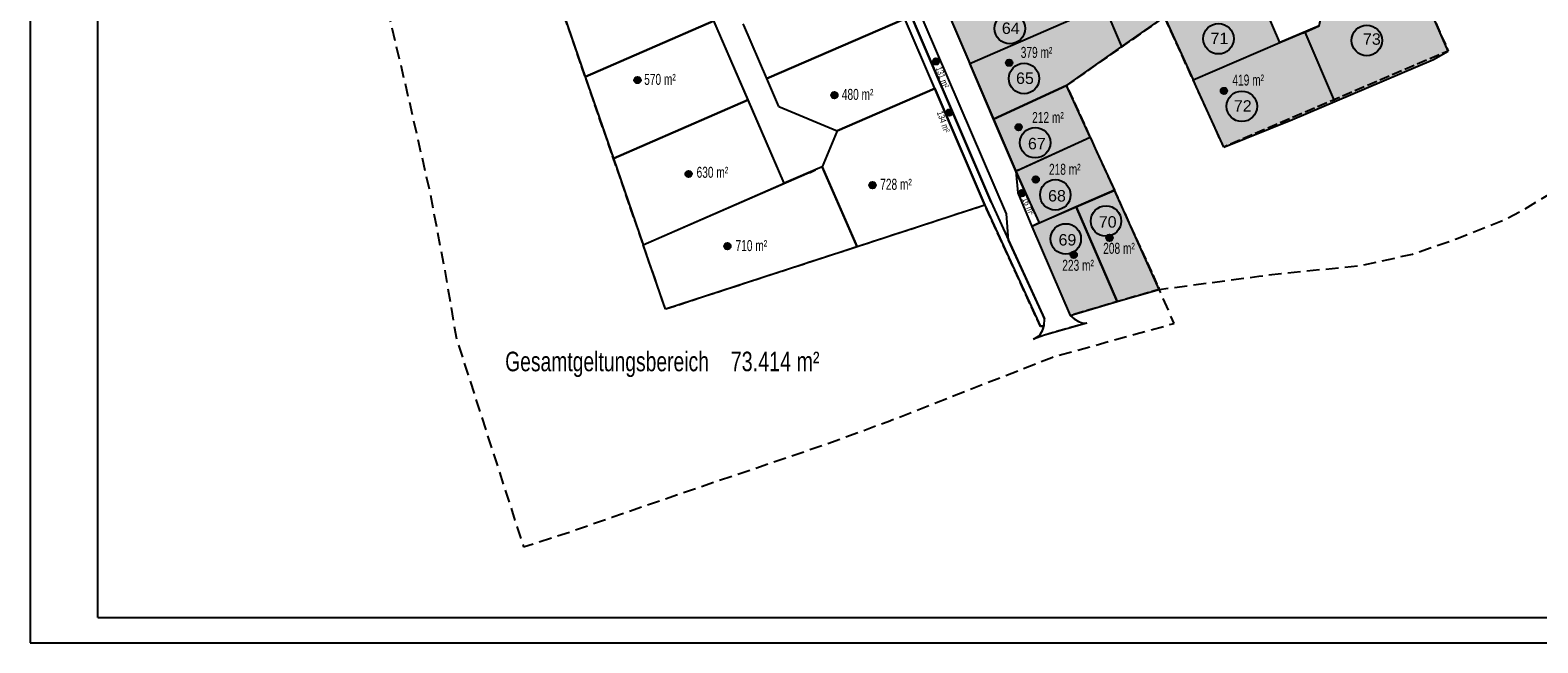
# Model space of a CAD drawing. Extents: x -130 to 463, y -249 to 170.
# Tile 1 of 9: x -130 to 227, y -249 to -104. Entities that reach past the tile are written whole.
import ezdxf
from ezdxf.enums import TextEntityAlignment as Align

# ---------------------------------------------------------------- set-up
doc = ezdxf.new("R2010")
doc.units = 0
doc.header["$MEASUREMENT"] = 0
for name, pattern in [('AUSGEZOGEN', [0]), ('GESTRICHELT', [4, 3, -1]), ('STRICHLINIEX2', [1.5, 1, -0.5])]:
    doc.linetypes.add(name, pattern=pattern)
for name, color, linetype, lineweight in [('Grenze Bebauungsplan', 3, 'STRICHLINIEX2', 25), ('Option', 111, 'CONTINUOUS', 25), ('verkaufte Grundstuecke', 11, 'CONTINUOUS', 25), ('zu verkaufen', 51, 'CONTINUOUS', 25)]:
    doc.layers.add(name, color=color, linetype=linetype, lineweight=lineweight)
for name, color, linetype in [('Grenze Neuplanung', 6, 'GESTRICHELT'), ('Grundstuecke', 7, 'CONTINUOUS'), ('Grundstuecksgroesse', 7, 'CONTINUOUS'), ('Grundstuecksnummer', 7, 'CONTINUOUS'), ('Punkt Blau', 170, 'CONTINUOUS'), ('Punkt Gelb', 50, 'CONTINUOUS'), ('Punkt Rot', 10, 'CONTINUOUS'), ('Rahmen aussen', 1, 'CONTINUOUS'), ('Rahmen innen', 6, 'CONTINUOUS'), ('Strasse', 7, 'CONTINUOUS'), ('TB_400', 7, 'CONTINUOUS'), ('TB_401', 7, 'CONTINUOUS'), ('Text allgemein', 7, 'CONTINUOUS')]:
    doc.layers.add(name, color=color, linetype=linetype)
doc.styles.add('arial', font='ARIAL.TTF')

msp = doc.modelspace()

# ---------------------------------------------------------------- hatches: boundary and pattern name
at = {"layer": 'Option', "linetype": 'Continuous'}
for points in [[(135, -79.5), (119, -86.45), (124.11, -98.34), (128.3, -108.12), (138.35, -101.11), (152.51, -91.22), (157.77, -88.96), (150.78, -72.67)], [(124.11, -98.34), (119, -86.44), (103.11, -93.33), (87.22, -100.22), (92.33, -112.12)], [(138.35, -101.11), (145.1, -115.95), (165.58, -107.16), (157.77, -88.96), (152.51, -91.22)], [(92.33, -112.12), (97.95, -125.21), (115.22, -117.28), (128.3, -108.12), (124.11, -98.34)]]:
    msp.add_hatch(color=256, dxfattribs=at).paths.add_polyline_path(points)
at = {"layer": 'Punkt Blau', "linetype": 'AUSGEZOGEN'}
h = msp.add_hatch(color=256, dxfattribs=at)
h.dxf.hatch_style = 2
h.paths.add_polyline_path([(14.62, -116), (14.61, -115.87), (14.57, -115.74), (14.52, -115.62), (14.44, -115.51), (14.35, -115.41), (14.24, -115.34), (14.12, -115.28), (13.99, -115.25), (13.86, -115.24), (13.73, -115.25), (13.6, -115.28), (13.48, -115.34), (13.37, -115.41), (13.27, -115.51), (13.2, -115.62), (13.14, -115.74), (13.11, -115.87), (13.1, -116), (13.11, -116.13), (13.14, -116.26), (13.2, -116.38), (13.27, -116.49), (13.37, -116.58), (13.48, -116.66), (13.6, -116.71), (13.73, -116.75), (13.86, -116.76), (13.99, -116.75), (14.12, -116.71), (14.24, -116.66), (14.35, -116.58), (14.44, -116.49), (14.52, -116.38), (14.57, -116.26), (14.61, -116.13)])
h = msp.add_hatch(color=256, dxfattribs=at)
h.dxf.hatch_style = 2
h.paths.add_polyline_path([(61.14, -119.57), (61.13, -119.43), (61.1, -119.3), (61.04, -119.18), (60.97, -119.08), (60.87, -118.98), (60.76, -118.91), (60.64, -118.85), (60.52, -118.81), (60.38, -118.8), (60.25, -118.81), (60.12, -118.85), (60, -118.91), (59.89, -118.98), (59.8, -119.08), (59.72, -119.18), (59.67, -119.3), (59.63, -119.43), (59.62, -119.57), (59.63, -119.7), (59.67, -119.83), (59.72, -119.95), (59.8, -120.05), (59.89, -120.15), (60, -120.22), (60.12, -120.28), (60.25, -120.32), (60.38, -120.33), (60.52, -120.32), (60.64, -120.28), (60.76, -120.22), (60.87, -120.15), (60.97, -120.05), (61.04, -119.95), (61.1, -119.83), (61.13, -119.7)])
h = msp.add_hatch(color=256, dxfattribs=at)
h.dxf.hatch_style = 2
h.paths.add_polyline_path([(26.72, -138.18), (26.7, -138.04), (26.67, -137.91), (26.61, -137.79), (26.54, -137.69), (26.44, -137.59), (26.34, -137.52), (26.21, -137.46), (26.09, -137.43), (25.95, -137.41), (25.82, -137.43), (25.69, -137.46), (25.57, -137.52), (25.46, -137.59), (25.37, -137.69), (25.29, -137.79), (25.24, -137.91), (25.2, -138.04), (25.19, -138.18), (25.2, -138.31), (25.24, -138.44), (25.29, -138.56), (25.37, -138.67), (25.46, -138.76), (25.57, -138.84), (25.69, -138.89), (25.82, -138.93), (25.95, -138.94), (26.09, -138.93), (26.21, -138.89), (26.34, -138.84), (26.44, -138.76), (26.54, -138.67), (26.61, -138.56), (26.67, -138.44), (26.7, -138.31)])
h = msp.add_hatch(color=256, dxfattribs=at)
h.dxf.hatch_style = 2
h.paths.add_polyline_path([(70.14, -140.81), (70.13, -140.68), (70.09, -140.55), (70.04, -140.43), (69.96, -140.32), (69.87, -140.23), (69.76, -140.15), (69.64, -140.1), (69.51, -140.06), (69.38, -140.05), (69.25, -140.06), (69.12, -140.1), (69, -140.15), (68.89, -140.23), (68.79, -140.32), (68.72, -140.43), (68.66, -140.55), (68.63, -140.68), (68.62, -140.81), (68.63, -140.94), (68.66, -141.07), (68.72, -141.19), (68.79, -141.3), (68.89, -141.4), (69, -141.47), (69.12, -141.53), (69.25, -141.56), (69.38, -141.57), (69.51, -141.56), (69.64, -141.53), (69.76, -141.47), (69.87, -141.4), (69.96, -141.3), (70.04, -141.19), (70.09, -141.07), (70.13, -140.94)])
h = msp.add_hatch(color=256, dxfattribs=at)
h.dxf.hatch_style = 2
h.paths.add_polyline_path([(35.87, -155.23), (35.85, -155.1), (35.82, -154.97), (35.76, -154.85), (35.69, -154.74), (35.59, -154.65), (35.49, -154.57), (35.36, -154.52), (35.24, -154.48), (35.1, -154.47), (34.97, -154.48), (34.84, -154.52), (34.72, -154.57), (34.61, -154.65), (34.52, -154.74), (34.44, -154.85), (34.39, -154.97), (34.35, -155.1), (34.34, -155.23), (34.35, -155.37), (34.39, -155.5), (34.44, -155.62), (34.52, -155.72), (34.61, -155.82), (34.72, -155.89), (34.84, -155.95), (34.97, -155.98), (35.1, -156), (35.24, -155.98), (35.36, -155.95), (35.49, -155.89), (35.59, -155.82), (35.69, -155.72), (35.76, -155.62), (35.82, -155.5), (35.85, -155.37)])
at = {"layer": 'Punkt Gelb', "linetype": 'AUSGEZOGEN'}
h = msp.add_hatch(color=256, dxfattribs=at)
h.dxf.hatch_style = 2
h.paths.add_polyline_path([(85.13, -111.61), (85.12, -111.48), (85.08, -111.35), (85.03, -111.23), (84.95, -111.12), (84.86, -111.03), (84.75, -110.95), (84.63, -110.9), (84.5, -110.86), (84.37, -110.85), (84.24, -110.86), (84.11, -110.9), (83.99, -110.95), (83.88, -111.03), (83.78, -111.12), (83.71, -111.23), (83.65, -111.35), (83.62, -111.48), (83.61, -111.61), (83.62, -111.75), (83.65, -111.87), (83.71, -111.99), (83.78, -112.1), (83.88, -112.2), (83.99, -112.27), (84.11, -112.33), (84.24, -112.36), (84.37, -112.38), (84.5, -112.36), (84.63, -112.33), (84.75, -112.27), (84.86, -112.2), (84.95, -112.1), (85.03, -111.99), (85.08, -111.87), (85.12, -111.75)])
h = msp.add_hatch(color=256, dxfattribs=at)
h.dxf.hatch_style = 2
h.paths.add_polyline_path([(88.28, -123.68), (88.27, -123.55), (88.23, -123.42), (88.18, -123.3), (88.1, -123.19), (88.01, -123.09), (87.9, -123.02), (87.78, -122.96), (87.65, -122.93), (87.52, -122.92), (87.39, -122.93), (87.26, -122.96), (87.14, -123.02), (87.03, -123.09), (86.93, -123.19), (86.86, -123.3), (86.8, -123.42), (86.77, -123.55), (86.76, -123.68), (86.77, -123.81), (86.8, -123.94), (86.86, -124.06), (86.93, -124.17), (87.03, -124.26), (87.14, -124.34), (87.26, -124.39), (87.39, -124.43), (87.52, -124.44), (87.65, -124.43), (87.78, -124.39), (87.9, -124.34), (88.01, -124.26), (88.1, -124.17), (88.18, -124.06), (88.23, -123.94), (88.27, -123.81)])
h = msp.add_hatch(color=256, dxfattribs=at)
h.dxf.hatch_style = 2
h.paths.add_polyline_path([(105.44, -142.7), (105.43, -142.57), (105.39, -142.44), (105.34, -142.32), (105.26, -142.21), (105.17, -142.11), (105.06, -142.04), (104.94, -141.98), (104.81, -141.95), (104.68, -141.94), (104.54, -141.95), (104.42, -141.98), (104.29, -142.04), (104.19, -142.11), (104.09, -142.21), (104.02, -142.32), (103.96, -142.44), (103.93, -142.57), (103.91, -142.7), (103.93, -142.83), (103.96, -142.96), (104.02, -143.08), (104.09, -143.19), (104.19, -143.28), (104.29, -143.36), (104.42, -143.41), (104.54, -143.45), (104.68, -143.46), (104.81, -143.45), (104.94, -143.41), (105.06, -143.36), (105.17, -143.28), (105.26, -143.19), (105.34, -143.08), (105.39, -142.96), (105.43, -142.83)])
at = {"layer": 'Punkt Rot', "linetype": 'AUSGEZOGEN'}
h = msp.add_hatch(color=256, dxfattribs=at)
h.dxf.hatch_style = 2
h.paths.add_polyline_path([(102.41, -111.92), (102.4, -111.79), (102.37, -111.66), (102.31, -111.54), (102.23, -111.43), (102.14, -111.33), (102.03, -111.26), (101.91, -111.2), (101.78, -111.17), (101.65, -111.16), (101.52, -111.17), (101.39, -111.2), (101.27, -111.26), (101.16, -111.33), (101.07, -111.43), (100.99, -111.54), (100.93, -111.66), (100.9, -111.79), (100.89, -111.92), (100.9, -112.05), (100.93, -112.18), (100.99, -112.3), (101.07, -112.41), (101.16, -112.5), (101.27, -112.58), (101.39, -112.63), (101.52, -112.67), (101.65, -112.68), (101.78, -112.67), (101.91, -112.63), (102.03, -112.58), (102.14, -112.5), (102.23, -112.41), (102.31, -112.3), (102.37, -112.18), (102.4, -112.05)])
h = msp.add_hatch(color=256, dxfattribs=at)
h.dxf.hatch_style = 2
h.paths.add_polyline_path([(153.14, -118.57), (153.13, -118.44), (153.09, -118.31), (153.04, -118.19), (152.96, -118.08), (152.87, -117.99), (152.76, -117.91), (152.64, -117.85), (152.51, -117.82), (152.38, -117.81), (152.25, -117.82), (152.12, -117.85), (152, -117.91), (151.89, -117.99), (151.8, -118.08), (151.72, -118.19), (151.66, -118.31), (151.63, -118.44), (151.62, -118.57), (151.63, -118.7), (151.66, -118.83), (151.72, -118.95), (151.8, -119.06), (151.89, -119.15), (152, -119.23), (152.12, -119.29), (152.25, -119.32), (152.38, -119.33), (152.51, -119.32), (152.64, -119.29), (152.76, -119.23), (152.87, -119.15), (152.96, -119.06), (153.04, -118.95), (153.09, -118.83), (153.13, -118.7)])
h = msp.add_hatch(color=256, dxfattribs=at)
h.dxf.hatch_style = 2
h.paths.add_polyline_path([(104.65, -127.15), (104.64, -127.02), (104.61, -126.89), (104.55, -126.77), (104.47, -126.66), (104.38, -126.57), (104.27, -126.49), (104.15, -126.44), (104.02, -126.4), (103.89, -126.39), (103.76, -126.4), (103.63, -126.44), (103.51, -126.49), (103.4, -126.57), (103.31, -126.66), (103.23, -126.77), (103.17, -126.89), (103.14, -127.02), (103.13, -127.15), (103.14, -127.28), (103.17, -127.41), (103.23, -127.53), (103.31, -127.64), (103.4, -127.73), (103.51, -127.81), (103.63, -127.87), (103.76, -127.9), (103.89, -127.91), (104.02, -127.9), (104.15, -127.87), (104.27, -127.81), (104.38, -127.73), (104.47, -127.64), (104.55, -127.53), (104.61, -127.41), (104.64, -127.28)])
h = msp.add_hatch(color=256, dxfattribs=at)
h.dxf.hatch_style = 2
h.paths.add_polyline_path([(108.68, -139.47), (108.67, -139.34), (108.64, -139.21), (108.58, -139.09), (108.51, -138.98), (108.41, -138.89), (108.3, -138.81), (108.18, -138.76), (108.06, -138.72), (107.92, -138.71), (107.79, -138.72), (107.66, -138.76), (107.54, -138.81), (107.43, -138.89), (107.34, -138.98), (107.26, -139.09), (107.21, -139.21), (107.17, -139.34), (107.16, -139.47), (107.17, -139.61), (107.21, -139.73), (107.26, -139.85), (107.34, -139.96), (107.43, -140.06), (107.54, -140.13), (107.66, -140.19), (107.79, -140.22), (107.92, -140.23), (108.06, -140.22), (108.18, -140.19), (108.3, -140.13), (108.41, -140.06), (108.51, -139.96), (108.58, -139.85), (108.64, -139.73), (108.67, -139.61)])
h = msp.add_hatch(color=256, dxfattribs=at)
h.dxf.hatch_style = 2
h.paths.add_polyline_path([(126.12, -153.26), (126.11, -153.13), (126.07, -153), (126.02, -152.88), (125.94, -152.77), (125.85, -152.68), (125.74, -152.6), (125.62, -152.55), (125.49, -152.51), (125.36, -152.5), (125.22, -152.51), (125.1, -152.55), (124.97, -152.6), (124.87, -152.68), (124.77, -152.77), (124.7, -152.88), (124.64, -153), (124.61, -153.13), (124.59, -153.26), (124.61, -153.39), (124.64, -153.52), (124.7, -153.64), (124.77, -153.75), (124.87, -153.85), (124.97, -153.92), (125.1, -153.98), (125.22, -154.01), (125.36, -154.02), (125.49, -154.01), (125.62, -153.98), (125.74, -153.92), (125.85, -153.85), (125.94, -153.75), (126.02, -153.64), (126.07, -153.52), (126.11, -153.39)])
h = msp.add_hatch(color=256, dxfattribs=at)
h.dxf.hatch_style = 2
h.paths.add_polyline_path([(117.66, -157.27), (117.65, -157.14), (117.61, -157.01), (117.56, -156.89), (117.48, -156.78), (117.39, -156.69), (117.28, -156.61), (117.16, -156.56), (117.03, -156.52), (116.9, -156.51), (116.76, -156.52), (116.64, -156.56), (116.52, -156.61), (116.41, -156.69), (116.31, -156.78), (116.24, -156.89), (116.18, -157.01), (116.15, -157.14), (116.13, -157.27), (116.15, -157.4), (116.18, -157.53), (116.24, -157.65), (116.31, -157.76), (116.41, -157.86), (116.52, -157.93), (116.64, -157.99), (116.76, -158.02), (116.9, -158.03), (117.03, -158.02), (117.16, -157.99), (117.28, -157.93), (117.39, -157.86), (117.48, -157.76), (117.56, -157.65), (117.61, -157.53), (117.65, -157.4)])
at = {"layer": 'verkaufte Grundstuecke', "linetype": 'Continuous'}
for points in [[(171.57, -104.71), (171.17, -104.85), (170.84, -104.95), (170.61, -105.01), (165.58, -107.16), (145.1, -115.95), (152.32, -131.81), (168.61, -125.35), (178.57, -121.1)], [(97.95, -125.21), (103.23, -137.5), (120.79, -129.48), (115.22, -117.28)], [(103.74, -137.3), (103.23, -137.5), (106.53, -144.94), (108.73, -149.74), (117.5, -145.95), (126.52, -142.03), (122, -132.19), (120.79, -129.48)], [(127.16, -168.32), (137.12, -165.42), (126.52, -142.04), (117.5, -145.95)], [(116.09, -171.55), (127.16, -168.32), (117.5, -145.95), (107.03, -150.54)]]:
    msp.add_hatch(color=256, dxfattribs=at).paths.add_polyline_path(points)
at = {"layer": 'zu verkaufen', "linetype": 'Continuous'}
msp.add_hatch(color=256, dxfattribs=at).paths.add_polyline_path([(197.7, -91.66), (178.25, -87.4), (177.02, -93.48), (174.89, -103.18), (171.57, -104.71), (178.57, -121.1), (201.84, -111.16), (205.34, -109.17)])

# ---------------------------------------------------------------- linework, layer by layer
at = {"layer": 'Grenze Bebauungsplan', "ltscale": 3, "flags": 128}
msp.add_lwpolyline([(-93.65, 81.85), (-92.8, 74.99), (-88.43, 47.72), (-85.95, 34.61), (-83.36, 22.14), (-78.86, 7.71), (-77.05, 3.29), (-71.1, -15.29), (-70.75, -15.48), (-67.18, -26.99), (-60.4, -48.75), (-54.5, -67.62), (-55.58, -68.36), (-44.41, -102.53), (-40.19, -120.41), (-35.17, -142.57), (-31.63, -160.98), (-28.9, -177.06), (-23.03, -195.27), (-13.07, -226.2), (-1.4, -222.45), (7.8, -219.18), (36.9, -209.25), (57.63, -202.22), (73.09, -196.58), (84.47, -192.13), (111.73, -181.47), (131.62, -175.94), (140.6, -173.45), (137.12, -165.42), (160.6, -162.34), (165.87, -161.65), (184.24, -159.85), (196.94, -157.1), (207.3, -153.5), (218.46, -149.08), (223.53, -146.41), (235.08, -139.36), (243.93, -133.33), (250.29, -127.79), (258.06, -119.91), (264.15, -111.77), (269.15, -103.39), (271.37, -98.48), (279.27, -80.77), (298.84, -36.81), (273.12, -6.93), (246.83, 17.9), (209.78, 47.75), (184.98, 64.12), (168.51, 72.71), (150.79, 80.87), (130.44, 89.85), (80.72, 111.93), (35.64, 131.91), (4.43, 119.83), (-41.34, 102.12), (-59.44, 95.12)], close=True, dxfattribs=at)
at = {"layer": 'Grenze Neuplanung', "linetype": 'GESTRICHELT', "ltscale": 0.8, "flags": 128}
msp.add_lwpolyline([(-59.44, 95.12), (35.64, 131.91), (157.3, 77.49), (184.92, 64.15), (211.86, 46.07), (246.83, 17.9), (273.12, -6.93), (280.56, -15.57), (249.74, -35.86), (257.66, -48.01), (236.09, -62.24), (237.77, -64.78), (197.7, -91.66), (205.34, -109.17), (152.32, -131.81), (138.35, -101.11), (115.22, -117.28), (137.12, -165.42), (116.09, -171.55), (116.98, -172.41), (118.03, -173.03), (118.88, -173.29), (120, -173.36), (109.97, -176.2), (107.44, -177.17), (108.55, -176.5), (108.98, -176.05), (109.51, -175.16), (109.94, -173.91), (109.04, -174.18), (95.91, -145.54), (20.5, -170.13), (-25.78, -36.17), (-10.14, -30.49), (-19.25, -7.21), (-68.22, -25.12), (-70.75, -15.48), (-25.96, 0.88), (-22.6, 1.35), (-37.74, 40.02), (-51.19, 34.74)], close=True, dxfattribs=at)
at = {"layer": 'Grundstuecke', "linetype": 'Continuous'}
msp.add_line((128.3, -108.12), (138.35, -101.11), dxfattribs=at)
at = {"layer": 'Grundstuecke', "linetype": 'AUSGEZOGEN'}
for points in [[(1.54, -115.25), (31.92, -102.01), (23.82, -83.34), (-5.12, -95.95)], [(1.54, -115.25), (8.21, -134.54), (40.01, -120.68), (31.92, -102.01)], [(48.54, -140.36), (40.01, -120.68), (8.21, -134.54), (15.23, -154.88)], [(126.52, -142.03), (117.5, -145.95), (127.16, -168.32), (137.12, -165.42)], [(127.16, -168.32), (117.5, -145.95), (107.03, -150.54), (116.09, -171.55)]]:
    msp.add_3dface(points, dxfattribs=at)
for points, invisible_edges in [([(165.58, -107.16), (157.77, -88.96), (138.35, -101.11)], 14), ([(197.7, -91.66), (178.57, -121.1), (201.84, -111.16)], 13), ([(201.84, -111.16), (205.34, -109.17), (197.7, -91.66)], 12), ([(174.89, -103.18), (177.02, -93.48), (178.57, -121.1)], 14), ([(87.22, -100.22), (92.33, -112.12), (124.11, -98.34)], 12), ([(92.33, -112.12), (124.11, -98.34), (97.95, -125.21)], 2), ([(124.11, -98.34), (97.95, -125.21), (115.22, -117.28)], 13), ([(115.22, -117.28), (128.3, -108.12), (124.11, -98.34)], 12), ([(44.43, -115.67), (38.84, -102.74), (77.02, -101.55)], 3), ([(38.96, -103.06), (38.84, -102.74), (44.43, -115.67)], 2), ([(44.43, -115.67), (77.02, -101.55), (47.29, -122.25)], 2), ([(77.02, -101.55), (47.29, -122.25), (61.04, -128.01)], 13), ([(61.04, -128.01), (84.08, -118.02), (77.02, -101.55)], 12), ([(138.35, -101.11), (145.1, -115.95), (165.58, -107.16)], 12), ([(171.57, -104.71), (174.89, -103.18), (178.57, -121.1)], 2), ([(171.5, -104.74), (171.57, -104.71), (152.32, -131.81)], 14), ([(171.57, -104.71), (152.32, -131.81), (168.61, -125.35)], 13), ([(171.17, -104.85), (171.5, -104.74), (152.32, -131.81)], 14), ([(170.84, -104.95), (171.17, -104.85), (152.32, -131.81)], 14), ([(170.61, -105.01), (170.84, -104.95), (152.32, -131.81)], 14), ([(165.58, -107.16), (170.61, -105.01), (152.32, -131.81)], 14), ([(168.61, -125.35), (178.57, -121.1), (171.57, -104.71)], 12), ([(165.57, -107.16), (165.58, -107.16), (145.1, -115.95)], 2), ([(145.1, -115.95), (165.58, -107.16), (152.32, -131.81)], 3), ([(115.22, -117.28), (97.95, -125.21), (103.74, -137.3)], 14), ([(103.74, -137.3), (120.79, -129.48), (115.22, -117.28)], 12), ([(57.5, -136.46), (65.74, -155.38), (84.08, -118.02)], 14), ([(84.08, -118.02), (61.04, -128.01), (57.5, -136.46)], 12), ([(95.91, -145.54), (65.74, -155.38), (84.08, -118.02)], 2), ([(103.23, -137.5), (97.95, -125.21), (103.74, -137.3)], 2), ([(103.23, -137.5), (120.79, -129.48), (106.53, -144.94)], 2), ([(120.79, -129.48), (122, -132.19), (106.53, -144.94)], 14), ([(122, -132.19), (126.52, -142.03), (106.53, -144.94)], 14), ([(15.23, -154.88), (53.89, -138.03), (20.5, -170.13)], 2), ([(20.5, -170.13), (53.89, -138.03), (65.74, -155.38)], 3), ([(53.89, -138.03), (54.02, -138), (65.74, -155.38)], 14), ([(54.02, -138), (54.35, -137.9), (65.74, -155.38)], 14), ([(54.35, -137.9), (54.68, -137.79), (65.74, -155.38)], 14), ([(54.68, -137.79), (55, -137.66), (65.74, -155.38)], 14), ([(55, -137.66), (55.31, -137.51), (65.74, -155.38)], 14), ([(55.31, -137.51), (55.62, -137.35), (65.74, -155.38)], 14), ([(55.62, -137.35), (55.91, -137.17), (65.74, -155.38)], 14), ([(57.5, -136.46), (56.01, -137.11), (55.91, -137.17)], 12), ([(55.91, -137.17), (65.74, -155.38), (57.5, -136.46)], 13), ([(126.52, -142.03), (126.49, -142.05), (106.53, -144.94)], 14), ([(126.49, -142.05), (106.53, -144.94), (108.73, -149.74)], 13), ([(108.73, -149.74), (117.5, -145.95), (126.49, -142.05)], 12)]:
    msp.add_3dface(points, dxfattribs=dict(at, invisible_edges=invisible_edges))
at = {"layer": 'Grundstuecksnummer', "linetype": 'AUSGEZOGEN'}
for centre in [(101.81, -103.85), (151.09, -106.25), (186.12, -106.65), (105.16, -115.65), (156.6, -122.2), (107.8, -130.8), (112.55, -143.12), (124.53, -149.29), (115.02, -153.51)]:
    msp.add_circle(centre, 3.6, dxfattribs=at)
at = {"layer": 'Punkt Blau', "linetype": 'AUSGEZOGEN'}
for centre in [(13.86, -116), (60.38, -119.57), (25.95, -138.18), (69.38, -140.81), (35.1, -155.23)]:
    msp.add_circle(centre, 0.762, dxfattribs=at)
at = {"layer": 'Punkt Gelb', "linetype": 'AUSGEZOGEN'}
for centre in [(84.37, -111.61), (87.52, -123.68), (104.68, -142.7)]:
    msp.add_circle(centre, 0.762, dxfattribs=at)
at = {"layer": 'Punkt Rot', "linetype": 'AUSGEZOGEN'}
for centre in [(101.65, -111.92), (152.38, -118.57), (103.89, -127.15), (107.92, -139.47), (125.36, -153.26), (116.9, -157.27)]:
    msp.add_circle(centre, 0.762, dxfattribs=at)
at = {"layer": 'Rahmen aussen'}
for p, q in [((-129.57, 170.29), (-129.57, -248.86)), ((-129.57, -248.86), (463.17, -248.86))]:
    msp.add_line(p, q, dxfattribs=at)
at = {"layer": 'Rahmen innen', "linetype": 'Continuous'}
msp.add_line((-113.57, -242.86), (-113.57, 164.29), dxfattribs=at)
at = {"layer": 'Rahmen innen'}
msp.add_line((-113.57, -242.86), (457.17, -242.86), dxfattribs=at)
at = {"layer": 'Strasse', "linetype": 'AUSGEZOGEN'}
for points, invisible_edges in [([(115.73, 9.44), (165.57, -107.16), (100.91, 44.02)], 3), ([(165.57, -107.16), (144.08, -57.06), (100.91, 44.02)], 14), ([(137.07, -40.29), (165.57, -107.16), (122.12, -5.47)], 3), ([(48.54, -140.36), (7.31, -45.27), (19.68, -58.58)], 14), ([(69.23, -83.41), (71.18, -83.75), (95.91, -145.54)], 2), ([(71.18, -83.75), (72.48, -84.35), (82.14, -109.29)], 2), ([(71.18, -83.75), (97.41, -144.85), (95.91, -145.54)], 14), ([(82.14, -109.29), (72.48, -84.35), (97.41, -144.85)], 3), ([(72.48, -84.35), (73.58, -85.18), (97.41, -144.85)], 14), ([(73.58, -85.18), (74.33, -86.01), (97.41, -144.85)], 14), ([(101, -147.59), (75.14, -87.4), (80.49, -84.53)], 14), ([(103.24, -137.53), (103.67, -142.66), (80.49, -84.53)], 2), ([(110, -172.4), (109.59, -171.4), (80.49, -84.53)], 14), ([(74.33, -86.01), (74.68, -86.53), (97.41, -144.85)], 14), ([(74.68, -86.53), (75.14, -87.4), (97.41, -144.85)], 14), ([(101.5, -153.77), (101, -147.59), (75.14, -87.4)], 12), ([(75.14, -87.4), (97.41, -144.85), (101.5, -153.77)], 13), ([(174.89, -103.18), (165.57, -107.16), (164.19, -90.66)], 14), ([(61.04, -128.01), (57.5, -136.46), (47.29, -122.25)], 2), ([(57.5, -136.46), (48.54, -140.36), (47.29, -122.25)], 14), ([(103.23, -137.5), (106.53, -144.94), (103.24, -137.53)], 2), ([(106.53, -144.94), (103.24, -137.53), (103.67, -142.66)], 13), ([(97.41, -144.85), (101.5, -153.77), (95.91, -145.54)], 14), ([(101.5, -153.77), (110, -172.4), (95.91, -145.54)], 14), ([(110, -172.4), (95.91, -145.54), (109.04, -174.18)], 13), ([(107.03, -150.54), (110, -172.4), (103.67, -142.66)], 3), ([(103.67, -142.66), (107.03, -150.54), (106.53, -144.94)], 14), ([(108.73, -149.74), (107.03, -150.54), (106.53, -144.94)], 2), ([(101.5, -153.77), (101, -147.59), (109.59, -171.4)], 2), ([(116.09, -171.55), (110, -172.4), (107.03, -150.54)], 3), ([(108.55, -176.5), (108.98, -176.05), (116.09, -171.55)], 14), ([(108.98, -176.05), (109.64, -174.96), (116.09, -171.55)], 14), ([(109.04, -174.18), (109.94, -173.91), (110, -172.4)], 12), ([(109.64, -174.96), (109.94, -173.91), (116.09, -171.55)], 14), ([(109.94, -173.91), (110, -172.4), (116.09, -171.55)], 14), ([(116.98, -172.41), (109.97, -176.2), (116.09, -171.55)], 3), ([(118.03, -173.03), (109.97, -176.2), (116.98, -172.41)], 3), ([(118.88, -173.29), (109.97, -176.2), (118.03, -173.03)], 3), ([(120, -173.36), (109.97, -176.2), (118.88, -173.29)], 2), ([(107.44, -177.17), (108.55, -176.5), (109.97, -176.2)], 2)]:
    msp.add_3dface(points, dxfattribs=dict(at, invisible_edges=invisible_edges))
at = {"layer": 'TB_400', "color": 7, "linetype": 'AUSGEZOGEN', "invisible_edges": 15}
msp.add_3dface([(177.02, -93.48), (197.7, -91.66), (178.57, -121.1)], dxfattribs=at)
at = {"layer": 'TB_401', "color": 7, "linetype": 'AUSGEZOGEN', "invisible_edges": 15}
for points in [[(122.12, -5.47), (165.57, -107.16), (115.73, 9.44)], [(164.19, -90.66), (165.57, -107.16), (137.07, -40.29)], [(47.29, -122.25), (48.54, -140.36), (19.68, -58.58)], [(103.67, -142.66), (110, -172.4), (80.49, -84.53)], [(109.59, -171.4), (101, -147.59), (80.49, -84.53)], [(109.97, -176.2), (108.55, -176.5), (116.09, -171.55)]]:
    msp.add_3dface(points, dxfattribs=at)

# ---------------------------------------------------------------- texts
at = {"layer": 'Grundstuecksgroesse', "linetype": 'AUSGEZOGEN', "style": 'arial', "width": 0.66017}
for s, p, p2 in [('379 m²', (104.39, -110.78), (111.85, -110.78)), ('570 m²', (15.45, -117.15), (22.91, -117.15)), ('419 m²', (154.38, -117.3), (161.84, -117.3)), ('480 m²', (62.13, -120.69), (69.59, -120.69)), ('212 m²', (107.08, -126.14), (114.55, -126.14)), ('218 m²', (111.06, -138.37), (118.52, -138.37)), ('630 m²', (27.83, -139.08), (35.29, -139.08)), ('728 m²', (71.2, -141.91), (78.66, -141.91)), ('710 m²', (37.03, -156.38), (44.49, -156.38)), ('208 m²', (123.86, -157.03), (131.33, -157.03)), ('223 m²', (114.2, -161.03), (121.66, -161.03))]:
    msp.add_text(s, height=2.6, dxfattribs=at).set_placement(p, p2, align=Align.FIT)
at = {"layer": 'Grundstuecksnummer', "linetype": 'AUSGEZOGEN', "style": 'arial'}
for s, p, p2 in [('64', (99.93, -105.12), (104.13, -105.12)), ('71', (149.21, -107.52), (153.41, -107.52)), ('73', (185.22, -107.67), (189.42, -107.67)), ('65', (103.28, -116.92), (107.48, -116.92)), ('72', (154.72, -123.47), (158.92, -123.47)), ('67', (106.1, -132.36), (110.29, -132.36)), ('68', (110.85, -144.68), (115.05, -144.68)), ('70', (122.83, -150.85), (127.02, -150.85)), ('69', (113.32, -155.07), (117.51, -155.07))]:
    msp.add_text(s, height=2.7, dxfattribs=at).set_placement(p, p2, align=Align.ALIGNED)
at = {"layer": 'Strasse', "linetype": 'AUSGEZOGEN', "style": 'arial'}
for s, rotation, width, p, p2 in [('131 m²', 290.2532, 0.780201, (84.27, -113.17), (86.08, -118.07)), ('134 m²', 288.9246, 0.7802, (84.55, -123.64), (86.25, -128.58)), ('16 m²', 294.2406, 0.789397, (104.68, -144.08), (106.46, -148.03))]:
    msp.add_text(s, height=1.54, rotation=rotation, dxfattribs=dict(at, width=width)).set_placement(p, p2, align=Align.FIT)
at = {"layer": 'Text allgemein', "linetype": 'AUSGEZOGEN', "style": 'arial'}
for s, width, p, p2 in [('Gesamtgeltungsbereich', 0.705927, (-17.38, -184.75), (30.74, -184.75)), ('73.414 m²', 0.721615, (35.89, -184.74), (56.86, -184.74))]:
    msp.add_text(s, height=4.62, dxfattribs=dict(at, width=width)).set_placement(p, p2, align=Align.FIT)

doc.saveas('drawing.dxf')
